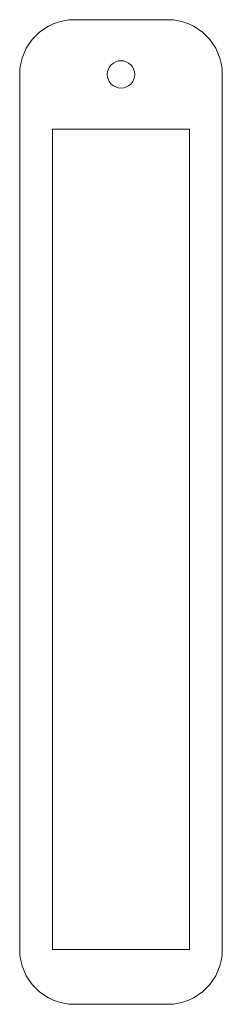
# Model space of a CAD drawing. Header units: millimetres. Extents: x -1.2 to 6.2, y -2 to 34.
import ezdxf

# ---------------------------------------------------------------- set-up
doc = ezdxf.new("R2010")
doc.units = ezdxf.units.MM

msp = doc.modelspace()

# ---------------------------------------------------------------- linework, layer by layer
at = {"color": 7, "linetype": 'Continuous', "lineweight": 15}
for p, q in [((4.2, 34), (0.8, 34)), ((-1.2, 32), (-1.2, 0)), ((6.2, 0), (6.2, 32)), ((5, 30), (0, 30)), ((0, 30), (0, 0)), ((5, 0), (5, 30)), ((0, 0), (5, 0)), ((0.8, -2), (4.2, -2))]:
    msp.add_line(p, q, dxfattribs=at)
msp.add_circle((2.5, 32), 0.5, dxfattribs=at)
for centre, start, end in [((0.8, 32), 90, 180), ((4.2, 32), 0, 90), ((0.8, 0), 180, 270), ((4.2, 0), 270, 0)]:
    msp.add_arc(centre, 2, start, end, dxfattribs=at)

doc.saveas('drawing.dxf')
